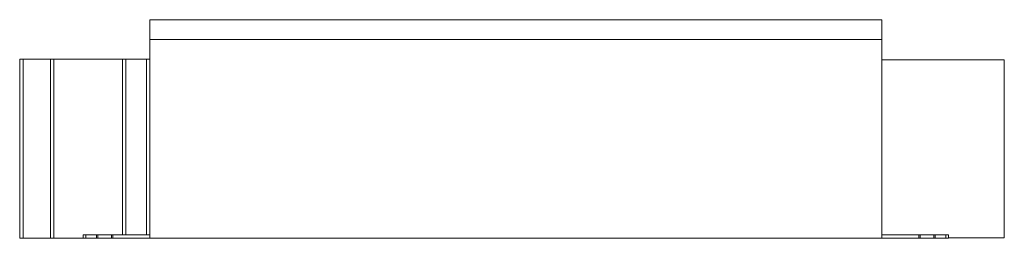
# Model space of a CAD drawing. Header units: millimetres. Extents: x -290 to 285, y 1 to 129.
import ezdxf

# ---------------------------------------------------------------- set-up
doc = ezdxf.new("R2010")
doc.units = ezdxf.units.MM

# ---------------------------------------------------------------- blocks, each defined once
blk = doc.blocks.new('RSen_56_ME_FB_SOg - briza - concealed - SH_jaga - standard-288630-bottom')
at = {"lineweight": 18}
for p, q in [((-213.5, 128.5), (213.5, 128.5)), ((-213.5, 128.5), (-213.5, 117)), ((213.5, 117), (213.5, 128.5)), ((-213.5, 1), (-213.5, 117)), ((-213.5, 117), (213.5, 117)), ((213.5, 117), (213.5, 1)), ((-289.51, 105.5), (-289.51, 1)), ((-287.5, 105.5), (-271.5, 105.5)), ((-287.5, 1), (-287.5, 105.5)), ((-271.5, 1), (-271.5, 105.5)), ((-269.5, 105.5), (-229.5, 105.5)), ((-269.5, 1), (-269.5, 105.5)), ((-229.5, 3), (-229.5, 105.5)), ((-227.5, 105.5), (-215.5, 105.5)), ((-227.5, 3), (-227.5, 105.5)), ((-215.5, 3), (-215.5, 105.5)), ((285.05, 105.03), (213.5, 105.03)), ((285.05, 105.03), (285.05, 53.18)), ((-289.5, 89.17), (-289.5, 98.97)), ((-289.5, 59.78), (-289.5, 66.31)), ((285.05, 53.18), (285.05, 1.33)), ((-289.5, 40.19), (-289.5, 49.98)), ((-289.5, 4.27), (-289.5, 8.17)), ((-271.5, 1), (-287.5, 1)), ((-252.5, 1), (-269.5, 1)), ((-252.5, 3), (-250.89, 3)), ((-252.5, 1), (-252.5, 3)), ((-250.89, 1), (-252.5, 1)), ((-250.89, 3), (-244.75, 3)), ((-250.89, 1), (-250.89, 3)), ((-244.75, 1), (-250.89, 1)), ((-244.75, 3), (-244, 3)), ((-244.75, 1), (-244.75, 3)), ((-244, 1), (-244.75, 1)), ((-244, 3), (-236, 3)), ((-244, 1), (-244, 3)), ((-236, 1), (-244, 1)), ((-236, 3), (-235.25, 3)), ((-236, 1), (-236, 3)), ((-235.25, 1), (-236, 1)), ((-235.25, 3), (-213.5, 3)), ((-235.25, 1), (-235.25, 3)), ((-213.5, 1), (-235.25, 1)), ((213.5, 1), (-213.5, 1)), ((213.5, 3), (235.25, 3)), ((235.25, 1), (213.5, 1)), ((235.25, 3), (236, 3)), ((235.25, 1), (235.25, 3)), ((236, 1), (235.25, 1)), ((236, 3), (244, 3)), ((236, 1), (236, 3)), ((244, 1), (236, 1)), ((244, 3), (244.75, 3)), ((244, 1), (244, 3)), ((244.75, 1), (244, 1)), ((244.75, 3), (250.89, 3)), ((244.75, 1), (244.75, 3)), ((250.89, 1), (244.75, 1)), ((250.89, 3), (252.5, 3)), ((250.89, 1), (250.89, 3)), ((252.5, 1), (250.89, 1)), ((252.5, 1), (252.5, 3)), ((252.5, 1.33), (285.05, 1.33))]:
    blk.add_line(p, q, dxfattribs=at)
at = {"lineweight": 18, "flags": 128}
for points in [[(-289.5, 105.5), (-289.49, 105.5), (-289.37, 105.5), (-289.15, 105.5), (-288.83, 105.5), (-288.44, 105.5), (-287.99, 105.5), (-287.5, 105.5)], [(-271.5, 105.5), (-271.01, 105.5), (-270.56, 105.5), (-270.17, 105.5), (-269.85, 105.5), (-269.63, 105.5), (-269.51, 105.5)], [(-229.49, 105.5), (-229.37, 105.5), (-229.15, 105.5), (-228.83, 105.5), (-228.44, 105.5), (-227.99, 105.5), (-227.5, 105.5)], [(-215.5, 105.5), (-215.01, 105.5), (-214.56, 105.5), (-214.17, 105.5), (-213.85, 105.5), (-213.63, 105.5), (-213.51, 105.5)], [(-287.5, 1), (-287.99, 1), (-288.44, 1), (-288.83, 1), (-289.15, 1), (-289.37, 1), (-289.49, 1), (-289.5, 1)], [(-269.51, 1), (-269.63, 1), (-269.85, 1), (-270.17, 1), (-270.56, 1), (-271.01, 1), (-271.5, 1)]]:
    blk.add_lwpolyline(points, dxfattribs=at)

msp = doc.modelspace()

# ---------------------------------------------------------------- block references
at = {"lineweight": 18}
msp.add_blockref('RSen_56_ME_FB_SOg - briza - concealed - SH_jaga - standard-288630-bottom', (0, 0), dxfattribs=at)

doc.saveas('drawing.dxf')
